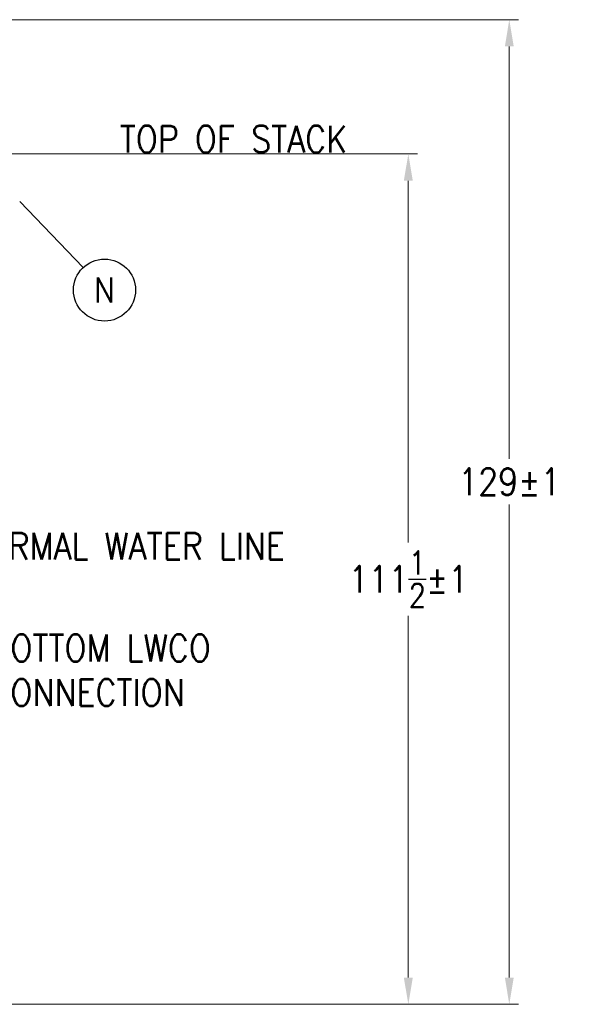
# Model space of a CAD drawing. Extents: x 0 to 796, y 0 to 496.
# Tile 179 of 222: x 450 to 522, y 191 to 320. Entities that reach past the tile are written whole.
import ezdxf
from ezdxf.enums import TextEntityAlignment as Align

# ---------------------------------------------------------------- set-up
doc = ezdxf.new("R2010")
doc.units = 0
doc.header["$LTSCALE"] = 12
doc.header["$MEASUREMENT"] = 0
doc.layers.add('D', color=2, linetype='CONTINUOUS')
doc.layers.add('Leader', color=41, linetype='CONTINUOUS', lineweight=13)
doc.styles.get("Standard").update_dxf_attribs({"font": 'SIMPLEX.SHX', "width": 0.875})
doc.dimstyles.get("Standard").update_dxf_attribs({"dimscale": 28, "dimtxt": 0.125, "dimasz": 0.125, "dimexe": 0.04375, "dimexo": 0.0625, "dimgap": 0.04375, "dimtad": 0, "dimtih": 1, "dimtoh": 1, "dimdec": 4, "dimzin": 12, "dimdsep": 46, "dimlunit": 5, "dimtxsty": 'Standard', "dimcen": 0, "dimclrd": 256, "dimclre": 256, "dimclrt": 256, "dimadec": 1, "dimazin": 3, "dimtfac": 0.875, "dimtdec": 4, "dimtofl": 0, "dimtmove": 0, "dimatfit": 2, "dimfxl": 1, "dimtolj": 1, "dimtzin": 12, "dimlwd": 13, "dimlwe": 13, "dimarcsym": 0})

# ---------------------------------------------------------------- blocks, each defined once
blk = doc.blocks.new('*D72')
at = {"layer": 'D', "lineweight": 13, "transparency": 16777216}
for p, q in [((449.03, 302.86), (502.16, 302.86)), ((500.94, 299.36), (500.94, 251.97)), ((500.94, 194.98), (500.94, 242.37)), ((441.12, 191.48), (502.16, 191.48))]:
    blk.add_line(p, q, dxfattribs=at)
at = {"layer": 'D', "transparency": 16777216}
for points in [[(500.35, 299.36), (501.52, 299.36), (500.94, 302.86)], [(500.35, 194.98), (501.52, 194.98), (500.94, 191.48)]]:
    blk.add_solid(points, dxfattribs=at)
at = {"layer": 'D', "transparency": 16777216, "insert": (500.94, 247.17), "char_height": 3.5, "attachment_point": 5}
blk.add_mtext('\\A1;111{\\H0.875x;\\S1/2;}{}{\\C2;%%p1}', dxfattribs=at)
blk = doc.blocks.new('*D73')
at = {"layer": 'D', "lineweight": 13, "transparency": 16777216}
for p, q in [((390.42, 320.45), (515.38, 320.45)), ((514.16, 316.95), (514.16, 262.91)), ((514.16, 194.98), (514.16, 256.96)), ((441.15, 191.48), (515.38, 191.48))]:
    blk.add_line(p, q, dxfattribs=at)
at = {"layer": 'D', "transparency": 16777216}
for points in [[(513.58, 316.95), (514.74, 316.95), (514.16, 320.45)], [(513.58, 194.98), (514.74, 194.98), (514.16, 191.48)]]:
    blk.add_solid(points, dxfattribs=at)
at = {"layer": 'D', "transparency": 16777216, "insert": (514.16, 259.94), "char_height": 3.5, "attachment_point": 5}
blk.add_mtext('\\A1;129{}{\\C2;%%p1}', dxfattribs=at)

msp = doc.modelspace()

# ---------------------------------------------------------------- linework, layer by layer
at = {"layer": 'D'}
msp.add_circle((461.15666, 285.03634), 4.0625, dxfattribs=at)
at = {"layer": 'Leader'}
msp.add_line((450.05125, 296.646), (458.35061, 287.97402), dxfattribs=at)

# ---------------------------------------------------------------- texts
at = {"layer": 'D', "width": 0.875}
msp.add_text('N', height=3.25, dxfattribs=at).set_placement((461.15666, 285.03634), align=Align.MIDDLE)
at = {"layer": 'D', "char_height": 3.5, "attachment_point": 4}
for s, insert in [('\\A1;TOP OF STACK', (463.14823, 304.81541)), ('\\A1;NORMAL WATER LINE', (442.7856, 251.49889)), ('\\A1;BOTTOM LWCO \\PCONNECTION', (446.06747, 235.23238))]:
    msp.add_mtext(s, dxfattribs=dict(at, insert=insert))

# ---------------------------------------------------------------- dimensions: what is measured, and where the dimension line sits
at = {"layer": 'D'}
dim = msp.add_linear_dim(base=(514.15913, 191.48078), p1=(388.66958, 320.45026), p2=(439.40048, 191.48078), angle=90, text='<>{}{\\C2;%%p1}', dimstyle='Standard', override={"dimdec": 3}, dxfattribs=at)
dim.commit()
dim.dimension.update_dxf_attribs({"geometry": '*D73', "text_midpoint": (514.15913, 259.93683), "dimtype": 160})
dim = msp.add_linear_dim(base=(500.93555, 302.85578), p1=(439.36699, 191.48078), p2=(447.28341, 302.85578), angle=90, text='<>{}{\\C2;%%p1}', dimstyle='Standard', override={"dimdec": 1}, dxfattribs=at)
dim.commit()
dim.dimension.update_dxf_attribs({"geometry": '*D72', "text_midpoint": (500.93555, 247.16828)})

# ---------------------------------------------------------------- leaders
at = {"layer": 'D', "annotation_type": 0, "has_hookline": 1, "hookline_direction": 0}
for points, text_width in [([(413.3115, 275.29328), (438.0606, 251.49889), (441.5606, 251.49889)], 48.125), ([(412.48141, 260.29328), (441.34247, 235.23238), (444.84247, 235.23238)], 32.375)]:
    msp.add_leader(points, dimstyle='Standard', override={"dimgap": 0.04375, "dimtad": 0, "dimarcsym": 1}, dxfattribs=dict(at, text_width=text_width))

doc.saveas('drawing.dxf')
